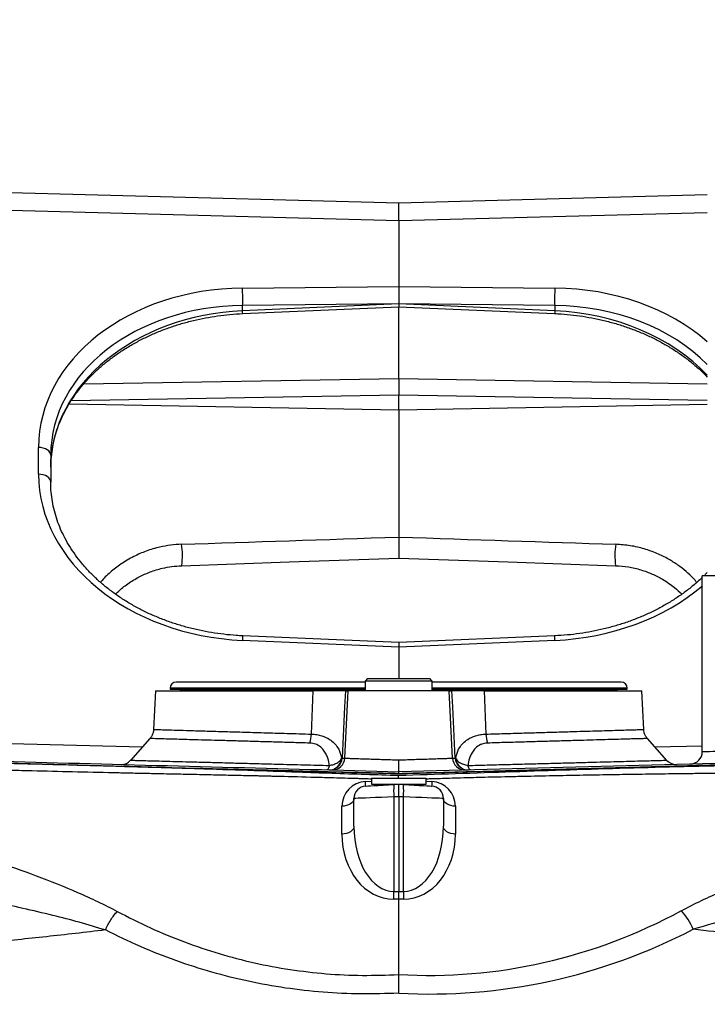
# Model space of a CAD drawing. Extents: x 0 to 8410, y 0 to 5940.
# Tile 114 of 210: x 6880 to 7157, y 2199 to 2595. Entities that reach past the tile are written whole.
import ezdxf

# ---------------------------------------------------------------- set-up
doc = ezdxf.new("R2010")
doc.units = 0
doc.header["$LTSCALE"] = 10
doc.layers.get('0').update_dxf_attribs({"linetype": 'CONTINUOUS'})
doc.styles.add('SLDTEXTSTYLE0', font='TXT', dxfattribs={"width": 0.605})
doc.dimstyles.new('SLDDIMSTYLE1', dxfattribs={"dimtxt": 50, "dimasz": 50, "dimexe": 0, "dimexo": 0.0625, "dimgap": 12.5, "dimtad": 1, "dimdec": 1, "dimrnd": 1e-09, "dimzin": 12, "dimtxsty": 'SLDTEXTSTYLE0', "dimsah": 1, "dimcen": 0.09, "dimazin": 3, "dimtfac": 1, "dimtofl": 0, "dimtmove": 0, "dimatfit": 3, "dimtolj": 1, "dimtzin": 12})

# ---------------------------------------------------------------- blocks, each defined once
blk = doc.blocks.new('_D_6')
at = {"color": 7, "linetype": 'CONTINUOUS'}
for p, q in [((6267.77, 2658.22), (6267.77, 1577.39)), ((7797.78, 2658.22), (7797.78, 1577.39)), ((6267.77, 1592.39), (7797.78, 1592.39))]:
    blk.add_line(p, q, dxfattribs=at)
for points in [[(6267.77, 1592.39), (6317.77, 1584.89), (6317.77, 1599.89)], [(7797.78, 1592.39), (7747.78, 1599.89), (7747.78, 1584.89)]]:
    blk.add_solid(points, dxfattribs=at)
at = {"color": 7, "linetype": 'CONTINUOUS', "insert": (6956.39, 1656.84), "char_height": 50, "attachment_point": 1, "rotation": 360, "style": 'SLDTEXTSTYLE0'}
blk.add_mtext('1530', dxfattribs=at)
blk = doc.blocks.new('_D_8')
at = {"color": 7, "linetype": 'CONTINUOUS'}
for p, q in [((7420.78, 2211.09), (7420.78, 2163.24)), ((7032.78, 2190.57), (7032.78, 2163.24)), ((7032.78, 2178.24), (7420.78, 2178.24)), ((7420.78, 2178.24), (7767.58, 2178.24))]:
    blk.add_line(p, q, dxfattribs=at)
for points in [[(7032.78, 2178.24), (7082.78, 2170.74), (7082.78, 2185.74)], [(7420.78, 2178.24), (7370.78, 2185.74), (7370.78, 2170.74)]]:
    blk.add_solid(points, dxfattribs=at)
at = {"color": 7, "linetype": 'CONTINUOUS', "char_height": 50, "attachment_point": 1, "style": 'SLDTEXTSTYLE0'}
for s, insert in [('388', (7481.47, 2396.17)), ('(4x M10', (7481.47, 2319.43)), ('view F-F)', (7481.47, 2242.7))]:
    blk.add_mtext(s, dxfattribs=dict(at, insert=insert))
blk = doc.blocks.new('_D_9')
at = {"color": 7, "linetype": 'CONTINUOUS'}
for p, q in [((6664.78, 2211.09), (6664.78, 2163.24)), ((7032.78, 2190.57), (7032.78, 2163.24)), ((6664.78, 2178.24), (6305.34, 2178.24)), ((7032.78, 2178.24), (6664.78, 2178.24))]:
    blk.add_line(p, q, dxfattribs=at)
for points in [[(6664.78, 2178.24), (6714.78, 2170.74), (6714.78, 2185.74)], [(7032.78, 2178.24), (6982.78, 2185.74), (6982.78, 2170.74)]]:
    blk.add_solid(points, dxfattribs=at)
at = {"color": 7, "linetype": 'CONTINUOUS', "char_height": 50, "attachment_point": 1, "style": 'SLDTEXTSTYLE0'}
for s, insert in [('368', (6305.34, 2396.17)), ('(4x M10', (6305.34, 2319.43)), ('view E-E)', (6305.34, 2242.7))]:
    blk.add_mtext(s, dxfattribs=dict(at, insert=insert))

msp = doc.modelspace()

# ---------------------------------------------------------------- linework, layer by layer
at = {"color": 7, "linetype": 'CONTINUOUS'}
for p, q in [((6861.44, 2525.84), (7032.78, 2521.35)), ((7032.78, 2521.35), (7156.95, 2524.6)), ((7032.78, 2514.08), (7032.78, 2521.35)), ((7032.78, 2514.08), (7032.78, 2487.63)), ((7032.78, 2487.63), (7032.78, 2480.6)), ((6970.03, 2476.71), (7032.78, 2479.45)), ((7032.78, 2480.59), (7032.78, 2480.6)), ((7032.78, 2480.59), (7032.78, 2479.45)), ((7032.78, 2479.45), (7095.52, 2476.71)), ((7032.78, 2450.61), (7032.78, 2479.45)), ((7032.78, 2450.61), (7032.78, 2443.91)), ((7032.78, 2437.82), (7032.78, 2443.91)), ((7032.78, 2437.82), (7032.78, 2386.72)), ((6892.78, 2419.64), (6892.78, 2408.85)), ((7154.95, 2300.32), (7154.95, 2371.05)), ((7188.63, 2371.05), (7154.95, 2371.05)), ((7032.78, 2344.21), (6970.03, 2346.95)), ((7095.52, 2346.95), (7032.78, 2344.21)), ((7032.78, 2344.21), (7032.78, 2342.39)), ((7032.78, 2342.39), (7032.78, 2329.75)), ((7019.28, 2328.33), (6943.28, 2328.33)), ((7020.28, 2329.75), (7019.28, 2328.75)), ((7019.28, 2328.75), (7019.28, 2324.75)), ((7046.28, 2328.75), (7019.28, 2328.75)), ((7020.28, 2329.75), (7045.28, 2329.75)), ((7046.28, 2328.75), (7045.28, 2329.75)), ((7046.28, 2324.75), (7046.28, 2328.75)), ((7122.28, 2328.33), (7046.28, 2328.33)), ((6934.96, 2324.75), (6934.15, 2309.26)), ((6934.96, 2324.75), (6998.44, 2324.75)), ((6940.78, 2325.83), (6940.78, 2325.52)), ((6940.87, 2325.42), (6944.75, 2325.28)), ((7011.36, 2324.75), (7012.51, 2324.75)), ((7053.04, 2324.75), (7012.51, 2324.75)), ((7053.04, 2324.75), (7054.2, 2324.75)), ((7067.11, 2324.75), (7130.59, 2324.75)), ((7120.8, 2325.28), (7124.68, 2325.42)), ((7124.78, 2325.52), (7124.78, 2325.83)), ((7131.4, 2309.26), (7130.59, 2324.75)), ((6934.21, 2309.25), (6934.23, 2309.25)), ((7131.31, 2309.25), (7131.31, 2309.25)), ((6932.74, 2305.59), (6932.74, 2305.59)), ((7132.81, 2305.59), (7132.81, 2305.59)), ((7140.66, 2296.81), (7132.84, 2305.66)), ((7032.78, 2291.46), (7032.78, 2292.25)), ((7021.78, 2289.66), (7021.78, 2287.16)), ((7021.78, 2289.66), (7043.78, 2289.66)), ((7032.78, 2291.46), (7032.78, 2291.46)), ((7043.78, 2287.16), (7043.78, 2289.66)), ((7021.78, 2287.16), (7043.78, 2287.16)), ((7024.41, 2287.16), (7024.34, 2286.72)), ((7030.89, 2287.06), (7032.78, 2287.16)), ((7032.78, 2282.16), (7032.78, 2287.16)), ((7032.78, 2287.16), (7034.67, 2287.06)), ((7041.21, 2286.72), (7041.14, 2287.16)), ((7014.78, 2270.25), (7014.78, 2281.47)), ((7032.78, 2282.16), (7032.78, 2243.98)), ((7050.78, 2281.47), (7050.78, 2270.25)), ((7032.78, 2240.85), (7032.78, 2243.98)), ((7032.78, 2210.57), (7032.78, 2240.85))]:
    msp.add_line(p, q, dxfattribs=at)
at = {"color": 8, "linetype": 'CONTINUOUS'}
for p, q in [((7032.78, 2514.08), (6861.44, 2518.57)), ((7156.95, 2517.33), (7032.78, 2514.08)), ((6969.94, 2486.99), (7032.78, 2487.63)), ((7032.78, 2487.63), (7095.61, 2486.99)), ((7032.78, 2480.6), (6969.98, 2479.95)), ((7032.78, 2480.59), (6969.98, 2477.85)), ((6969.98, 2477.85), (6969.98, 2479.95)), ((7095.57, 2479.95), (7032.78, 2480.6)), ((7095.57, 2477.85), (7032.78, 2480.59)), ((7095.57, 2479.95), (7095.57, 2477.85)), ((6906.06, 2448.38), (7032.78, 2450.61)), ((7032.78, 2450.61), (7156.95, 2448.42)), ((7032.78, 2443.91), (6900.99, 2441.59)), ((7156.95, 2441.72), (7032.78, 2443.91)), ((7032.78, 2437.82), (6900.16, 2440.23)), ((7156.95, 2440.08), (7032.78, 2437.82)), ((6887.91, 2412.03), (6887.91, 2422.82)), ((7032.78, 2342.39), (6969.94, 2345.13)), ((7095.61, 2345.13), (7032.78, 2342.39)), ((7019.28, 2325.83), (6940.78, 2325.83)), ((6940.78, 2325.52), (7019.28, 2325.52)), ((7019.28, 2325.42), (6940.87, 2325.42)), ((6944.75, 2325.28), (7019.28, 2325.28)), ((6997.67, 2307.38), (6998.44, 2324.75)), ((7011.1, 2297.69), (7012.51, 2324.75)), ((7124.72, 2325.83), (7046.28, 2325.83)), ((7046.28, 2325.52), (7124.72, 2325.52)), ((7124.68, 2325.42), (7046.28, 2325.42)), ((7046.28, 2325.28), (7120.75, 2325.28)), ((7054.46, 2297.69), (7053.04, 2324.75)), ((7067.11, 2324.75), (7067.88, 2307.38)), ((7120.75, 2325.28), (7120.8, 2325.28)), ((7124.78, 2325.83), (7124.72, 2325.83)), ((7124.72, 2325.52), (7124.78, 2325.52)), ((6830.11, 2304.83), (6929.67, 2302.22)), ((7135.88, 2302.22), (7154.95, 2302.72)), ((7009.8, 2297.71), (7010.01, 2297.72)), ((7010.01, 2297.72), (7011.1, 2297.69)), ((7054.46, 2297.69), (7055.55, 2297.72)), ((7055.55, 2297.72), (7055.76, 2297.71)), ((7019.43, 2288.33), (7021.78, 2288.45)), ((7043.78, 2288.45), (7046.12, 2288.33)), ((7032.78, 2282.16), (7030.89, 2282.06)), ((7030.89, 2282.06), (7030.89, 2244)), ((7034.67, 2282.06), (7032.78, 2282.16)), ((7034.67, 2244), (7034.67, 2282.06)), ((7009.95, 2267.13), (7009.95, 2278.34)), ((7055.6, 2278.34), (7055.6, 2267.13)), ((7032.78, 2240.85), (7030.8, 2240.87)), ((7030.89, 2244), (7032.78, 2243.98)), ((7032.78, 2243.98), (7034.67, 2244)), ((7034.75, 2240.87), (7032.78, 2240.85))]:
    msp.add_line(p, q, dxfattribs=at)
at = {"color": 8, "linetype": 'CONTINUOUS', "flags": 128}
for points in [[(6892.78, 2419.64), (6892.68, 2420.25), (6892.41, 2420.84), (6891.96, 2421.39), (6891.36, 2421.86), (6890.62, 2422.26), (6889.78, 2422.56), (6888.86, 2422.75), (6887.91, 2422.82)], [(6892.78, 2408.85), (6892.68, 2409.46), (6892.41, 2410.05), (6891.96, 2410.59), (6891.36, 2411.07), (6890.62, 2411.46), (6889.78, 2411.76), (6888.86, 2411.95), (6887.91, 2412.03)], [(7011.36, 2324.75), (7011.04, 2318.39), (7010.01, 2297.72)], [(7055.55, 2297.72), (7054.51, 2318.39), (7054.2, 2324.75)], [(7154.95, 2300.32), (7155.13, 2300.33), (7155.67, 2300.34), (7156.56, 2300.37), (7157.8, 2300.41), (7159.37, 2300.45), (7161.26, 2300.51), (7163.44, 2300.58), (7165.91, 2300.65), (7168.62, 2300.73), (7171.57, 2300.82), (7174.71, 2300.91), (7178.02, 2301.01), (7181.47, 2301.11), (7185.02, 2301.22), (7188.63, 2301.32)], [(7004.89, 2294.74), (7004.78, 2294.35), (7004.67, 2294.01), (7004.54, 2293.71), (7004.41, 2293.46), (7004.28, 2293.26), (7004.14, 2293.12), (7004, 2293.04), (7003.86, 2293.01)], [(7061.69, 2293.01), (7061.55, 2293.04), (7061.41, 2293.12), (7061.27, 2293.26), (7061.14, 2293.46), (7061.01, 2293.71), (7060.89, 2294.01), (7060.77, 2294.35), (7060.67, 2294.74)], [(7014.78, 2281.47), (7014.68, 2280.87), (7014.41, 2280.3), (7013.97, 2279.77), (7013.37, 2279.3), (7012.64, 2278.91), (7011.81, 2278.61), (7010.9, 2278.42), (7009.95, 2278.34)], [(7030.89, 2282.06), (7028.33, 2281.97), (7025.85, 2281.88), (7023.51, 2281.79), (7021.36, 2281.71), (7019.44, 2281.64), (7017.82, 2281.58), (7016.51, 2281.53), (7015.55, 2281.5), (7014.97, 2281.48), (7014.78, 2281.47)], [(7050.78, 2281.47), (7050.58, 2281.48), (7050, 2281.5), (7049.04, 2281.53), (7047.74, 2281.58), (7046.11, 2281.64), (7044.2, 2281.71), (7042.04, 2281.79), (7039.7, 2281.88), (7037.22, 2281.97), (7034.67, 2282.06)], [(7055.6, 2278.34), (7054.65, 2278.42), (7053.74, 2278.61), (7052.91, 2278.91), (7052.18, 2279.3), (7051.58, 2279.77), (7051.14, 2280.3), (7050.87, 2280.87), (7050.78, 2281.47)], [(7014.78, 2270.25), (7014.68, 2269.66), (7014.41, 2269.08), (7013.97, 2268.55), (7013.37, 2268.08), (7012.64, 2267.69), (7011.81, 2267.4), (7010.9, 2267.21), (7009.95, 2267.13)], [(7055.6, 2267.13), (7054.65, 2267.21), (7053.74, 2267.4), (7052.91, 2267.69), (7052.18, 2268.08), (7051.58, 2268.55), (7051.14, 2269.08), (7050.87, 2269.66), (7050.78, 2270.25)]]:
    msp.add_lwpolyline(points, dxfattribs=at)
at = {"color": 7, "linetype": 'CONTINUOUS', "flags": 128}
for points in [[(6945.49, 2375.2), (6988.7, 2376.71), (7032.78, 2378.25)], [(7032.78, 2378.25), (7076.85, 2376.71), (7120.06, 2375.2)], [(6932.71, 2305.66), (6928.8, 2301.23), (6924.89, 2296.81)], [(7019.51, 2286.46), (7019.73, 2286.47), (7020.37, 2286.51), (7021.41, 2286.56), (7022.81, 2286.63), (7024.52, 2286.72), (7026.49, 2286.83), (7028.64, 2286.94), (7030.89, 2287.06)], [(7034.67, 2287.06), (7036.92, 2286.94), (7039.06, 2286.83), (7041.03, 2286.72), (7042.74, 2286.63), (7044.14, 2286.56), (7045.18, 2286.51), (7045.82, 2286.47), (7046.04, 2286.46)]]:
    msp.add_lwpolyline(points, dxfattribs=at)
at = {"color": 8, "linetype": 'CONTINUOUS'}
for centre, radius, start, end in [((6873.73, 2482.87), 96.3, 358.2617, 2.4487), ((7191.82, 2482.87), 96.3, 177.5513, 181.7383), ((6907.12, 2474.9), 62.93, 1.6545, 2.6937), ((7158.22, 2474.9), 62.72, 177.3049, 178.3476), ((6914.65, 2379.38), 31.12, 352.2949, 8.193), ((7150.9, 2379.38), 31.12, 171.807, 187.7051), ((7114.34, 2339.13), 144.53, 176.8975, 177.6177), ((6976.63, 2340.34), 119.08, 2.3054, 3.1795), ((6984.1, 2307.8), 13.57, 342.6954, 358.2112), ((7081.45, 2307.8), 13.57, 181.7888, 197.3046), ((7004.84, 2297.95), 4.97, 268.8595, 357.2032), ((7005.02, 2297.97), 4.99, 268.567, 357.0687), ((7006.11, 2297.95), 4.99, 268.5669, 357.0688), ((7059.44, 2297.95), 4.99, 182.9312, 271.4331), ((7060.53, 2297.97), 4.99, 182.9313, 271.433), ((7060.72, 2297.95), 4.97, 182.7968, 271.1405), ((7019.95, 2278.34), 10, 93, 180), ((6907.25, 2282.16), 112.34, 2.1941, 3.1482), ((7158.3, 2282.16), 112.34, 176.8518, 177.8059), ((7045.6, 2278.34), 10, 0, 87), ((7054.81, 2284.56), 24.06, 174.0433, 185.9567), ((7010.74, 2284.56), 24.06, 354.0433, 5.9567), ((6953.41, 2244.6), 77.48, 357.2459, 359.5574), ((7112.15, 2244.6), 77.48, 180.4426, 182.7541), ((7125.04, 2217.37), 28.66, 23.463, 41.2872)]:
    msp.add_arc(centre, radius, start, end, dxfattribs=at)
at = {"color": 7, "linetype": 'CONTINUOUS'}
for centre, radius, start, end in [((6943.28, 2325.83), 2.5, 90, 180), ((7122.28, 2325.83), 2.5, 0, 90), ((6940.88, 2325.52), 0.1, 180, 268), ((6944.73, 2324.48), 0.8, 19.9188, 88), ((7120.83, 2324.48), 0.8, 92, 160.0812), ((7124.68, 2325.52), 0.1, 272, 0), ((7149.95, 2300.32), 5, 271.5, 360), ((6921.19, 2300.18), 5, 269.241, 318.5218), ((7144.36, 2300.18), 5, 220.9729, 270.672), ((7019.78, 2281.47), 5, 93, 180), ((7045.78, 2281.47), 5, 0, 87)]:
    msp.add_arc(centre, radius, start, end, dxfattribs=at)
at = {"color": 8, "linetype": 'CONTINUOUS'}
for centre, major_axis, ratio, start_param, end_param in [((6972.91, 2421.41), (84.96, -3.49), 0.770858, 1.63738, 3.17327), ((7092.65, 2421.41), (84.96, 3.49), 0.770858, 0.681095, 1.504212), ((6972.78, 2418.23), (79.95, -3.49), 0.77079, 1.639352, 3.175241), ((7092.78, 2418.23), (79.95, 3.49), 0.77079, 0.606177, 1.502241), ((6972.78, 2416.23), (79.95, 3.49), 0.77079, 1.572054, 3.107944), ((7092.78, 2416.23), (79.95, -3.49), 0.77079, 0.673474, 1.569538), ((6972.91, 2410.61), (84.96, -3.49), 0.770858, 3.17327, 4.70916), ((9190.63, 2458.61), (3108.34, 103.55), 0.000002, 3.905257, 3.945062), ((4874.92, 2458.61), (3108.34, -103.55), 0.000002, 5.479716, 5.519521), ((7092.65, 2410.61), (84.96, 3.49), 0.770858, 4.715618, 5.503466), ((7031.78, 2271.48), (1.23, 27.48), 0.617103, 1.643081, 3.161518), ((7033.78, 2271.48), (-1.23, 27.48), 0.617103, 3.121668, 4.640104), ((7031.95, 2268.36), (2.7, 27.4), 0.796779, 1.693907, 3.212343), ((7033.6, 2268.36), (-2.7, 27.4), 0.796779, 3.070842, 4.589279), ((7033.19, 2538.81), (-32.3, 327.58), 0.796779, 3.01689, 3.464171), ((7032.78, 2531.31), (-40.2, 326.88), 0.832244, 2.994875, 3.440563)]:
    msp.add_ellipse(centre, major_axis=major_axis, ratio=ratio, start_param=start_param, end_param=end_param, dxfattribs=at)
at = {"color": 7, "linetype": 'CONTINUOUS'}
for points, knots in [([(6892.78, 2414.81), (6892.78, 2415.45), (6892.81, 2417.34), (6893.08, 2420.5), (6893.71, 2424.28), (6894.65, 2428.03), (6895.9, 2431.73), (6897.45, 2435.37), (6899.3, 2438.93), (6901.43, 2442.4), (6903.84, 2445.76), (6906.52, 2449.02), (6909.46, 2452.14), (6912.64, 2455.12), (6916.06, 2457.95), (6919.7, 2460.62), (6923.55, 2463.12), (6927.6, 2465.43), (6931.82, 2467.55), (6936.2, 2469.48), (6940.73, 2471.19), (6945.39, 2472.69), (6950.15, 2473.96), (6955.01, 2475.01), (6959.93, 2475.82), (6964.94, 2476.42), (6968.32, 2476.61), (6970.03, 2476.71)], [0, 0, 0, 0, 0.020727, 0.062221, 0.103689, 0.145085, 0.186387, 0.22758, 0.268658, 0.309624, 0.350488, 0.391261, 0.431958, 0.472592, 0.513178, 0.553726, 0.594247, 0.634749, 0.675239, 0.715723, 0.756202, 0.79668, 0.837157, 0.877635, 0.918114, 0.958593, 1, 1, 1, 1]), ([(7095.52, 2476.71), (7096.39, 2476.67), (7098.93, 2476.54), (7103.12, 2476.14), (7108.07, 2475.45), (7112.96, 2474.52), (7117.77, 2473.36), (7122.48, 2471.97), (7127.07, 2470.37), (7131.53, 2468.56), (7135.83, 2466.54), (7139.96, 2464.32), (7143.9, 2461.92), (7147.64, 2459.35), (7151.16, 2456.6), (7154.29, 2453.88), (7156.12, 2452.02), (7156.95, 2451.17)], [0, 0, 0, 0, 0.036191, 0.105919, 0.175649, 0.24537, 0.31508, 0.38478, 0.454468, 0.524146, 0.593816, 0.663482, 0.733148, 0.802823, 0.872516, 0.942243, 1, 1, 1, 1]), ([(6970.03, 2346.95), (6969.16, 2346.99), (6966.62, 2347.12), (6962.43, 2347.52), (6957.48, 2348.21), (6952.59, 2349.14), (6947.78, 2350.3), (6943.07, 2351.69), (6938.48, 2353.29), (6934.03, 2355.11), (6929.73, 2357.12), (6925.59, 2359.34), (6921.65, 2361.74), (6917.91, 2364.31), (6914.38, 2367.06), (6911.09, 2369.95), (6908.03, 2372.99), (6905.23, 2376.16), (6902.69, 2379.45), (6900.42, 2382.85), (6898.43, 2386.34), (6896.72, 2389.91), (6895.31, 2393.55), (6894.21, 2397.25), (6893.4, 2400.99), (6892.92, 2404.7), (6892.78, 2407.32), (6892.78, 2408.68), (6892.78, 2408.85)], [0, 0, 0, 0, 0.021006, 0.061477, 0.101949, 0.142416, 0.182877, 0.223331, 0.263779, 0.304221, 0.344659, 0.385094, 0.425529, 0.465969, 0.50642, 0.54689, 0.587389, 0.627928, 0.668521, 0.709184, 0.74993, 0.790775, 0.831731, 0.872807, 0.914002, 0.955312, 0.994609, 1, 1, 1, 1]), ([(7032.78, 2386.72), (7032.78, 2386.31), (7032.78, 2385.46), (7032.78, 2383.83), (7032.78, 2382.14), (7032.78, 2380.55), (7032.78, 2379.28), (7032.78, 2378.42), (7032.78, 2378.31), (7032.78, 2378.25)], [0, 0, 0, 0, 0.134752, 0.278766, 0.422591, 0.566513, 0.710795, 0.855404, 1, 1, 1, 1]), ([(6918.88, 2363.7), (6919.24, 2364.08), (6920.59, 2365.51), (6923.7, 2367.94), (6927.99, 2370.62), (6932.72, 2372.74), (6937.19, 2374.12), (6941.5, 2374.95), (6944.16, 2375.12), (6945.49, 2375.2)], [0, 0, 0, 0, 0.068799, 0.260877, 0.452686, 0.611187, 0.769496, 0.884768, 1, 1, 1, 1]), ([(7120.06, 2375.2), (7121.8, 2375.08), (7125.33, 2374.82), (7130.31, 2373.6), (7134.93, 2371.88), (7138.6, 2369.98), (7141.52, 2368.1), (7144.23, 2366.09), (7145.75, 2364.59), (7146.67, 2363.69)], [0, 0, 0, 0, 0.15041, 0.306728, 0.460087, 0.617549, 0.726651, 0.836624, 1, 1, 1, 1]), ([(7156.95, 2372.5), (7156.66, 2372.18), (7156.21, 2371.68), (7155.7, 2371.22), (7155.53, 2371.05)], [0, 0, 0, 0, 0.65091, 1, 1, 1, 1]), ([(7154.95, 2370.52), (7154.27, 2369.86), (7152.53, 2368.2), (7149.48, 2365.71), (7145.85, 2363.04), (7142, 2360.54), (7137.95, 2358.23), (7133.73, 2356.11), (7129.35, 2354.19), (7124.82, 2352.47), (7120.16, 2350.98), (7115.4, 2349.7), (7110.55, 2348.65), (7105.62, 2347.84), (7100.61, 2347.24), (7097.23, 2347.05), (7095.52, 2346.95)], [0, 0, 0, 0, 0.04803, 0.121286, 0.194476, 0.267616, 0.340723, 0.413808, 0.486879, 0.559945, 0.633007, 0.706068, 0.779131, 0.852196, 0.925261, 1, 1, 1, 1]), ([(7011.36, 2324.75), (7011.22, 2324.75), (7010.95, 2324.75), (7009.85, 2324.75), (7008.26, 2324.75), (7006.19, 2324.75), (7003.69, 2324.75), (7001.08, 2324.75), (6999.24, 2324.75), (6998.44, 2324.75)], [0, 0, 0, 0, 0.147666, 0.29533, 0.443001, 0.590672, 0.738252, 0.885832, 1, 1, 1, 1]), ([(7067.11, 2324.75), (7066.08, 2324.75), (7064.01, 2324.75), (7061.25, 2324.75), (7058.85, 2324.75), (7056.88, 2324.75), (7055.41, 2324.75), (7054.5, 2324.75), (7054.29, 2324.75), (7054.2, 2324.75)], [0, 0, 0, 0, 0.1476658, 0.2953305, 0.4430012, 0.5906718, 0.7382518, 0.8858322, 1, 1, 1, 1]), ([(6934.17, 2309.25), (6934.17, 2309.23), (6934.2, 2308.77), (6933.98, 2307.89), (6933.52, 2306.75), (6933.06, 2306), (6932.75, 2305.69), (6932.7, 2305.64)], [0, 0, 0, 0, 0.011957, 0.35262, 0.662021, 0.946291, 1, 1, 1, 1]), ([(7132.86, 2305.64), (7132.78, 2305.72), (7132.41, 2306.1), (7131.94, 2306.95), (7131.49, 2308.09), (7131.42, 2308.89), (7131.39, 2309.26)], [0, 0, 0, 0, 0.087638, 0.397691, 0.719228, 1, 1, 1, 1]), ([(6820.36, 2297.82), (6843.95, 2297.2), (6891.14, 2295.96), (6961.95, 2294.11), (7009.17, 2292.87), (7032.78, 2292.25)], [0, 0, 0, 0, 0.333345, 0.666656, 1, 1, 1, 1]), ([(6840.97, 2296.03), (6844.65, 2296.09), (6852.08, 2296.2), (6863.09, 2295.95), (6874.07, 2295.71), (6885.16, 2295.43), (6901.89, 2294.98), (6917.28, 2294.55), (6931.11, 2294.15), (6936.04, 2294.01), (6939.01, 2293.92), (6939.99, 2293.89), (6940.97, 2293.87), (6941.96, 2293.84), (6942.96, 2293.81), (6943.95, 2293.78), (6945.57, 2293.73), (6947.54, 2293.67), (6949.64, 2293.61), (6950.93, 2293.57), (6951.6, 2293.55), (6951.81, 2293.54), (6951.88, 2293.54)], [0, 0, 0, 0, 0.099462, 0.200741, 0.297725, 0.396334, 0.500891, 0.75037, 0.812503, 0.875109, 0.883909, 0.892748, 0.901626, 0.910543, 0.919499, 0.928495, 0.937529, 0.963104, 0.982041, 0.99434, 0.998, 1, 1, 1, 1]), ([(7032.78, 2292.25), (7032.78, 2292.31), (7032.78, 2292.42), (7032.78, 2293.28), (7032.78, 2294.55), (7032.78, 2295.86), (7032.78, 2296.69), (7032.78, 2296.97), (7032.78, 2296.99)], [0, 0, 0, 0, 0.221984, 0.443969, 0.665977, 0.888073, 0.992632, 1, 1, 1, 1]), ([(7195.73, 2296.52), (7168.58, 2295.81), (7114.27, 2294.39), (7059.94, 2292.96), (7032.78, 2292.25)], [0, 0, 0, 0, 0.500001, 1, 1, 1, 1]), ([(7032.77, 2289.66), (7032.77, 2289.84), (7032.77, 2290.22), (7032.77, 2290.6), (7032.78, 2290.72), (7032.78, 2290.78)], [0, 0, 0, 0, 0.323715, 0.664884, 1, 1, 1, 1]), ([(7032.78, 2291.4), (7032.78, 2291.4), (7032.78, 2291.43), (7032.78, 2291.44), (7032.78, 2291.46)], [0, 0, 0, 0, 0.034836, 1, 1, 1, 1]), ([(7032.78, 2203.05), (7032.78, 2204.42), (7032.79, 2207.15), (7032.78, 2209.43), (7032.78, 2210.57)], [0, 0, 0, 0, 0.499983, 1, 1, 1, 1])]:
    msp.add_open_spline(points, degree=3, knots=knots, dxfattribs=at)
at = {"color": 8, "linetype": 'CONTINUOUS'}
for points, knots in [([(6945.45, 2383.81), (6943.96, 2383.72), (6940.99, 2383.53), (6936.16, 2382.65), (6931.14, 2381.15), (6925.85, 2378.85), (6920.95, 2375.93), (6916.61, 2372.48), (6913.93, 2369.95), (6912.87, 2368.62), (6912.79, 2368.52)], [0, 0, 0, 0, 0.1039, 0.20782, 0.347492, 0.487266, 0.65083, 0.814569, 0.985827, 1, 1, 1, 1]), ([(7152.73, 2368.45), (7152.26, 2369.02), (7151.05, 2370.5), (7148.45, 2372.87), (7145.18, 2375.47), (7141.29, 2377.95), (7136.79, 2380.2), (7131.63, 2382.07), (7126.02, 2383.39), (7122.07, 2383.67), (7120.1, 2383.81)], [0, 0, 0, 0, 0.0794178, 0.2041297, 0.3291254, 0.4536494, 0.5893813, 0.725018, 0.8625429, 1, 1, 1, 1]), ([(6934.23, 2309.25), (6934.3, 2309.25), (6934.47, 2309.24), (6936.22, 2309.19), (6939.18, 2309.11), (6943.34, 2308.98), (6948.56, 2308.83), (6954.78, 2308.65), (6961.86, 2308.44), (6969.76, 2308.2), (6978.44, 2307.95), (6987.73, 2307.67), (6994.36, 2307.48), (6997.67, 2307.38)], [0, 0, 0, 0, 0.081858, 0.17525, 0.268674, 0.362397, 0.455822, 0.546427, 0.637303, 0.727908, 0.818515, 0.909393, 1, 1, 1, 1]), ([(7067.88, 2307.38), (7070.35, 2307.45), (7075.29, 2307.6), (7082.38, 2307.81), (7089.22, 2308.01), (7095.67, 2308.2), (7101.68, 2308.38), (7107.2, 2308.54), (7112.28, 2308.69), (7116.84, 2308.82), (7120.86, 2308.94), (7124.29, 2309.04), (7127.11, 2309.13), (7129.24, 2309.19), (7130.64, 2309.23), (7131.35, 2309.25), (7131.32, 2309.25), (7131.31, 2309.25)], [0, 0, 0, 0, 0.0671738, 0.1348189, 0.202916, 0.27209, 0.3392616, 0.4069047, 0.4750002, 0.5441735, 0.6130732, 0.6824513, 0.7533392, 0.8247489, 0.8936245, 0.9629784, 1, 1, 1, 1]), ([(6997.06, 2303.77), (6994.56, 2303.84), (6989.55, 2303.98), (6982.36, 2304.18), (6975.42, 2304.38), (6968.88, 2304.57), (6962.79, 2304.74), (6957.19, 2304.9), (6952.04, 2305.04), (6947.41, 2305.17), (6943.34, 2305.29), (6939.86, 2305.39), (6937.01, 2305.47), (6934.84, 2305.53), (6933.42, 2305.57), (6932.7, 2305.59), (6932.73, 2305.59), (6932.74, 2305.59)], [0, 0, 0, 0, 0.067196, 0.134837, 0.20293, 0.272108, 0.339296, 0.406929, 0.475013, 0.544184, 0.613079, 0.682452, 0.753333, 0.824735, 0.893604, 0.96295, 1, 1, 1, 1]), ([(7004.89, 2294.74), (7004.86, 2294.95), (7004.7, 2296.22), (7004.22, 2298.08), (7003.18, 2300.19), (7001.88, 2301.86), (7000.06, 2303.19), (6998.24, 2303.71), (6997.25, 2303.76), (6997.06, 2303.77)], [0, 0, 0, 0, 0.051745, 0.307553, 0.463654, 0.619416, 0.809765, 0.96413, 1, 1, 1, 1]), ([(6997.67, 2307.38), (6998.39, 2307.33), (6999.85, 2307.23), (7002.42, 2306.62), (7004.85, 2305.47), (7006.89, 2303.78), (7008.53, 2301.69), (7009.44, 2299.61), (7009.72, 2298.13), (7009.8, 2297.71)], [0, 0, 0, 0, 0.101061, 0.202162, 0.39365, 0.539265, 0.685069, 0.911627, 1, 1, 1, 1]), ([(7055.76, 2297.71), (7055.83, 2298.13), (7056.11, 2299.61), (7057.02, 2301.69), (7058.66, 2303.78), (7060.7, 2305.47), (7063.13, 2306.62), (7065.7, 2307.23), (7067.16, 2307.33), (7067.88, 2307.38)], [0, 0, 0, 0, 0.088373, 0.314931, 0.460735, 0.60635, 0.797838, 0.898939, 1, 1, 1, 1]), ([(7068.49, 2303.77), (7067.7, 2303.68), (7066.73, 2303.56), (7065.07, 2302.88), (7063.67, 2301.86), (7062.38, 2300.19), (7061.34, 2298.08), (7060.85, 2296.22), (7060.69, 2294.95), (7060.67, 2294.74)], [0, 0, 0, 0, 0.153665, 0.1902, 0.380558, 0.536326, 0.692434, 0.948253, 1, 1, 1, 1]), ([(7132.81, 2305.59), (7132.83, 2305.59), (7132.87, 2305.59), (7132.17, 2305.57), (7130.75, 2305.53), (7128.62, 2305.47), (7125.83, 2305.39), (7122.33, 2305.29), (7118.23, 2305.18), (7113.61, 2305.05), (7108.53, 2304.9), (7102.89, 2304.74), (7096.79, 2304.57), (7090.28, 2304.39), (7083.41, 2304.19), (7076.16, 2303.99), (7071.06, 2303.84), (7068.49, 2303.77)], [0, 0, 0, 0, 0.033035, 0.103889, 0.175263, 0.244158, 0.313531, 0.384412, 0.455815, 0.523003, 0.590636, 0.658721, 0.727892, 0.795088, 0.862729, 0.930822, 1, 1, 1, 1]), ([(6799.77, 2298.35), (6802.16, 2298.28), (6806.93, 2298.12), (6814.33, 2297.85), (6821.88, 2297.54), (6831.01, 2297.17), (6841.81, 2296.78), (6854.33, 2296.38), (6866.99, 2296.02), (6883.96, 2295.53), (6905.23, 2294.94), (6936.53, 2294.06), (6966.48, 2293.24), (6991.48, 2292.57), (7005.78, 2292.2), (7015.64, 2291.93), (7022.85, 2291.74), (7027.38, 2291.63), (7030.12, 2291.58), (7031.9, 2291.46), (7032.78, 2291.46), (7032.78, 2291.46)], [0, 0, 0, 0, 0.03371, 0.067505, 0.101552, 0.135683, 0.188816, 0.242308, 0.296309, 0.350322, 0.458804, 0.567306, 0.748998, 0.839878, 0.885328, 0.930778, 0.965299, 0.97691, 0.988516, 1, 1, 1, 1, 1]), ([(6924.95, 2296.86), (6924.94, 2296.86), (6924.81, 2296.87), (6925.26, 2296.86), (6926.36, 2296.83), (6928.27, 2296.78), (6930.94, 2296.71), (6934.33, 2296.61), (6938.4, 2296.51), (6943.11, 2296.38), (6948.52, 2296.24), (6954.53, 2296.08), (6961.04, 2295.91), (6968.04, 2295.72), (6975.58, 2295.52), (6984.49, 2295.28), (6994.25, 2295.02), (7001.52, 2294.83), (7004.89, 2294.74)], [0, 0, 0, 0, 0.002505, 0.067911, 0.131018, 0.194562, 0.259488, 0.324891, 0.388004, 0.451554, 0.516486, 0.581895, 0.645016, 0.708575, 0.773514, 0.83893, 0.925553, 1, 1, 1, 1]), ([(7004.89, 2294.74), (7005.49, 2294.87), (7006.77, 2295.14), (7008.37, 2295.92), (7009.2, 2296.66), (7009.62, 2297.27), (7009.72, 2297.53), (7009.8, 2297.71)], [0, 0, 0, 0, 0.251413, 0.529482, 0.804889, 0.862029, 1, 1, 1, 1]), ([(7011.1, 2297.69), (7011.24, 2297.69), (7011.53, 2297.68), (7012.72, 2297.64), (7014.45, 2297.58), (7016.7, 2297.51), (7019.42, 2297.42), (7022.5, 2297.32), (7025.9, 2297.21), (7029.35, 2297.1), (7031.68, 2297.03), (7032.78, 2296.99)], [0, 0, 0, 0, 0.110809, 0.22483, 0.335643, 0.449667, 0.56052, 0.674585, 0.785494, 0.899617, 1, 1, 1, 1]), ([(7032.78, 2296.99), (7033.98, 2297.03), (7036.43, 2297.11), (7039.98, 2297.22), (7043.36, 2297.33), (7046.41, 2297.43), (7049.1, 2297.52), (7051.3, 2297.59), (7052.97, 2297.64), (7054.07, 2297.68), (7054.33, 2297.69), (7054.46, 2297.69)], [0, 0, 0, 0, 0.110972, 0.225161, 0.33613, 0.450318, 0.561251, 0.675405, 0.786284, 0.900381, 1, 1, 1, 1]), ([(7032.78, 2291.46), (7033.66, 2291.49), (7035.48, 2291.56), (7038.31, 2291.64), (7041.15, 2291.7), (7047.89, 2291.87), (7058.5, 2292.16), (7077.82, 2292.68), (7101.96, 2293.36), (7130.92, 2294.18), (7157.92, 2294.97), (7182.96, 2295.71), (7202.2, 2296.34), (7217.62, 2296.62), (7229.19, 2296.76), (7240.62, 2296.84), (7252.88, 2296.88), (7265.91, 2296.87), (7274.81, 2296.82), (7279.28, 2296.79)], [0, 0, 0, 0, 0.010926, 0.022281, 0.03367, 0.045102, 0.102914, 0.160728, 0.276387, 0.392156, 0.507972, 0.60067, 0.693398, 0.740006, 0.786596, 0.833497, 0.880405, 0.939986, 1, 1, 1, 1]), ([(7295.15, 2294.61), (7291.86, 2294.72), (7285.27, 2294.93), (7274.88, 2295.24), (7264.12, 2295.53), (7253.05, 2295.77), (7241.8, 2295.95), (7230.38, 2296.06), (7218.75, 2296.09), (7203.12, 2295.95), (7183.53, 2295.44), (7154.57, 2294.69), (7120.15, 2293.75), (7087.52, 2292.87), (7062.15, 2292.19), (7049.13, 2291.84), (7041.22, 2291.65), (7038.42, 2291.59), (7035.55, 2291.52), (7033.71, 2291.44), (7032.78, 2291.4)], [0, 0, 0, 0, 0.04292, 0.086022, 0.129691, 0.173562, 0.216771, 0.260162, 0.303999, 0.347888, 0.43615, 0.524432, 0.673398, 0.822448, 0.890076, 0.95772, 0.968196, 0.978682, 0.989211, 1, 1, 1, 1]), ([(7055.76, 2297.71), (7055.96, 2297.3), (7056.38, 2296.5), (7057.86, 2295.55), (7059.37, 2294.98), (7060.32, 2294.81), (7060.67, 2294.74)], [0, 0, 0, 0, 0.307372, 0.608961, 0.856512, 1, 1, 1, 1]), ([(7060.67, 2294.74), (7063.25, 2294.81), (7068.44, 2294.95), (7076.03, 2295.15), (7083.45, 2295.35), (7090.56, 2295.54), (7097.3, 2295.71), (7103.65, 2295.88), (7109.66, 2296.04), (7115.4, 2296.19), (7120.76, 2296.34), (7125.69, 2296.47), (7130.02, 2296.58), (7133.63, 2296.68), (7136.5, 2296.76), (7138.66, 2296.81), (7140.03, 2296.85), (7140.65, 2296.87), (7140.56, 2296.86), (7140.54, 2296.86)], [0, 0, 0, 0, 0.057367, 0.115058, 0.173767, 0.232824, 0.290186, 0.347873, 0.406576, 0.465629, 0.528998, 0.592808, 0.658004, 0.723681, 0.787034, 0.850827, 0.916007, 0.981666, 1, 1, 1, 1]), ([(7021.78, 2289.27), (7020.94, 2289.3), (7019.48, 2289.35), (7017.39, 2289.41), (7015.06, 2289.48), (7011.9, 2289.57), (7007.69, 2289.69), (7003.33, 2289.81), (6995.66, 2290.02), (6989.17, 2290.19), (6983.39, 2290.34), (6981.86, 2290.37), (6980.34, 2290.41), (6978.83, 2290.45), (6977.33, 2290.48), (6975.85, 2290.52), (6974.06, 2290.56), (6971.65, 2290.61), (6968.27, 2290.69), (6964.43, 2290.77), (6960.3, 2290.86), (6956.03, 2290.95), (6951.24, 2291.05), (6946.34, 2291.16), (6941.63, 2291.26), (6937.37, 2291.35), (6933.51, 2291.44), (6929.99, 2291.51), (6926.79, 2291.58), (6923.8, 2291.65), (6921.01, 2291.71), (6918.44, 2291.77), (6911.29, 2291.93), (6899.61, 2292.19), (6887.3, 2292.49), (6879.07, 2292.69), (6874.8, 2292.79), (6870.53, 2292.9), (6866.26, 2293), (6861.99, 2293.11), (6857.43, 2293.22), (6852.78, 2293.32), (6848.01, 2293.33), (6843.27, 2293.18), (6838.51, 2292.82), (6833.88, 2292.2), (6829.42, 2291.29), (6825.12, 2290.03), (6820.94, 2288.37), (6816.44, 2286.05), (6811.65, 2282.83), (6808.6, 2280.01), (6807.02, 2278.54)], [0, 0, 0, 0, 0.011416, 0.019898, 0.028489, 0.043211, 0.062909, 0.085854, 0.102668, 0.167372, 0.17438, 0.181336, 0.188241, 0.195095, 0.201897, 0.208648, 0.215347, 0.226202, 0.241549, 0.261389, 0.278455, 0.297851, 0.319575, 0.343628, 0.36464, 0.383738, 0.401706, 0.417186, 0.431717, 0.4453, 0.457935, 0.469621, 0.480359, 0.555387, 0.628673, 0.648074, 0.667474, 0.686874, 0.706275, 0.725675, 0.745076, 0.768367, 0.789038, 0.809992, 0.832741, 0.853903, 0.873613, 0.894812, 0.915718, 0.936603, 0.967063, 1, 1, 1, 1]), ([(6951.88, 2293.54), (6965.37, 2293.08), (6983.36, 2292.46), (7005.84, 2291.66), (7019.32, 2291.21), (7028.3, 2290.93), (7032.78, 2290.78)], [0, 0, 0, 0, 0.500324, 0.667107, 0.83387, 1, 1, 1, 1]), ([(7032.78, 2291.4), (7032.63, 2291.41), (7031.26, 2291.47), (7028.45, 2291.57), (7023.17, 2291.67), (7013.76, 2291.93), (7000.33, 2292.27), (6978.79, 2292.83), (6962.64, 2293.25), (6951.88, 2293.54)], [0, 0, 0, 0, 0.005815, 0.053378, 0.103433, 0.202117, 0.401603, 0.601087, 1, 1, 1, 1]), ([(7032.78, 2290.78), (7040.41, 2291.03), (7055.71, 2291.52), (7078.64, 2292.3), (7101.6, 2293.04), (7124.55, 2293.76), (7147.9, 2294.41), (7171.67, 2294.91), (7190.34, 2295.07), (7203.51, 2294.84), (7211.17, 2294.54), (7218.89, 2294.02), (7226.65, 2293.17), (7234.22, 2291.77), (7241.49, 2289.77), (7248.33, 2287.18), (7254.82, 2284.03), (7258.74, 2281.47), (7260.69, 2280.2)], [0, 0, 0, 0, 0.098878, 0.198056, 0.297187, 0.396322, 0.49547, 0.599593, 0.703798, 0.736675, 0.769663, 0.802832, 0.836523, 0.870613, 0.902796, 0.935182, 0.967728, 1, 1, 1, 1]), ([(7257.48, 2278.05), (7255.68, 2279.26), (7252.1, 2281.64), (7246.8, 2284.24), (7241.96, 2286.14), (7237.64, 2287.52), (7232.56, 2288.8), (7226.73, 2289.84), (7220.27, 2290.55), (7213.67, 2291.02), (7208.39, 2291.26), (7204.58, 2291.39), (7202.41, 2291.45), (7200.4, 2291.49), (7198.26, 2291.53), (7195.98, 2291.56), (7193.56, 2291.59), (7189.75, 2291.62), (7184.34, 2291.64), (7177.13, 2291.64), (7171.13, 2291.61), (7166.57, 2291.58), (7163.64, 2291.56), (7160.64, 2291.54), (7157.55, 2291.51), (7154.38, 2291.48), (7151.12, 2291.44), (7145.44, 2291.38), (7137.35, 2291.27), (7126.84, 2291.12), (7116.26, 2290.95), (7105.6, 2290.76), (7094.5, 2290.55), (7084.9, 2290.35), (7077.02, 2290.17), (7071.44, 2290.04), (7066.42, 2289.92), (7061.44, 2289.79), (7056.76, 2289.66), (7052.34, 2289.52), (7048.72, 2289.41), (7045.91, 2289.34), (7044.33, 2289.29), (7043.78, 2289.27)], [0, 0, 0, 0, 0.032219, 0.063903, 0.084879, 0.106083, 0.127645, 0.157811, 0.18805, 0.217212, 0.248921, 0.261018, 0.269641, 0.278883, 0.288746, 0.299228, 0.310331, 0.322055, 0.351825, 0.384975, 0.421507, 0.43457, 0.448017, 0.461847, 0.476061, 0.490658, 0.505639, 0.521004, 0.569027, 0.617394, 0.666105, 0.715161, 0.76456, 0.819428, 0.847726, 0.873434, 0.896552, 0.91708, 0.942264, 0.961235, 0.978081, 0.992375, 1, 1, 1, 1]), ([(6847.65, 2262.24), (6849.39, 2261.84), (6854.06, 2260.77), (6861.57, 2258.75), (6873.02, 2255.31), (6887.14, 2250.43), (6900.91, 2244.89), (6911.71, 2240.03), (6916.92, 2237.34), (6919.52, 2235.99)], [0, 0, 0, 0, 0.067914, 0.183083, 0.29826, 0.529706, 0.764251, 0.882138, 1, 1, 1, 1]), ([(7146.57, 2236.28), (7149.24, 2237.67), (7154.6, 2240.45), (7165.78, 2245.49), (7177.34, 2250.13), (7189.25, 2254.36), (7198.41, 2257.32), (7207.71, 2260.05), (7214.06, 2261.58), (7217.23, 2262.35)], [0, 0, 0, 0, 0.123178, 0.246383, 0.494373, 0.620437, 0.746497, 0.873257, 1, 1, 1, 1]), ([(6914.79, 2228.5), (6911.29, 2229.55), (6904.29, 2231.66), (6889.16, 2235.54), (6873.44, 2239.08), (6857.12, 2242.27), (6848.83, 2243.58), (6844.69, 2244.24)], [0, 0, 0, 0, 0.153772, 0.307711, 0.653514, 0.826693, 1, 1, 1, 1]), ([(7220.29, 2244.44), (7219.05, 2244.24), (7212.24, 2243.19), (7200, 2240.92), (7183.62, 2237.4), (7167.31, 2233.52), (7156.66, 2230.36), (7151.32, 2228.78)], [0, 0, 0, 0, 0.052594, 0.288826, 0.525323, 0.762513, 1, 1, 1, 1]), ([(6914.79, 2228.5), (6915.11, 2229.18), (6915.75, 2230.56), (6916.92, 2232.56), (6918.19, 2234.43), (6919.08, 2235.48), (6919.52, 2235.99)], [0, 0, 0, 0, 0.247685, 0.500001, 0.752316, 1, 1, 1, 1]), ([(6919.52, 2235.99), (6923.93, 2233.73), (6932.66, 2229.25), (6946.42, 2223.6), (6960.39, 2218.88), (6974.6, 2215.16), (6988.99, 2212.44), (7003.52, 2210.76), (7018.15, 2210.02), (7027.9, 2210.39), (7032.78, 2210.57)], [0, 0, 0, 0, 0.132588, 0.262245, 0.38918, 0.513758, 0.636536, 0.758224, 0.879198, 1, 1, 1, 1]), ([(6914.79, 2228.5), (6910.77, 2228.03), (6902.71, 2227.09), (6890.96, 2225.78), (6879.5, 2224.57), (6866.99, 2223.35), (6858.69, 2222.72), (6853.9, 2222.36)], [0, 0, 0, 0, 0.185146, 0.370739, 0.557709, 0.745156, 1, 1, 1, 1]), ([(7032.78, 2203.05), (7027.7, 2202.88), (7017.55, 2202.53), (7002.32, 2203.29), (6987.18, 2204.98), (6972.23, 2207.7), (6957.47, 2211.4), (6942.95, 2216.09), (6928.58, 2221.73), (6919.43, 2226.22), (6914.79, 2228.5)], [0, 0, 0, 0, 0.120984, 0.242185, 0.364128, 0.487329, 0.610995, 0.737382, 0.866918, 1, 1, 1, 1]), ([(7211.3, 2222.74), (7206.72, 2223.08), (7197.55, 2223.78), (7182.84, 2225.24), (7167.48, 2226.91), (7156.72, 2228.16), (7151.32, 2228.78)], [0, 0, 0, 0, 0.247221, 0.495554, 0.747225, 1, 1, 1, 1])]:
    msp.add_open_spline(points, degree=3, knots=knots, dxfattribs=at)

# ---------------------------------------------------------------- dimensions: what is measured, and where the dimension line sits
at = {"color": 7, "linetype": 'CONTINUOUS'}
dim = msp.add_linear_dim(base=(7797.78, 1592.39), p1=(6267.77, 2678.22), p2=(7797.78, 2678.22), angle=360, dimstyle='SLDDIMSTYLE1', dxfattribs=at)
dim.commit()
dim.dimension.update_dxf_attribs({"geometry": '_D_6', "text_midpoint": (7032.78, 1592.39), "dimtype": 160})
for base, p2, text, picture, middle in [((6664.78, 2178.24), (6664.78, 2231.09), '<>\\P(4x M10 \\Pview E-E)', '_D_9', (6452.28, 2178.24)), ((7420.78, 2178.24), (7420.78, 2231.09), '<>\\P(4x M10 \\Pview F-F)', '_D_8', (7624.52, 2178.24))]:
    dim = msp.add_linear_dim(base=base, p1=(7032.78, 2210.57), p2=p2, text=text, dimstyle='SLDDIMSTYLE1', dxfattribs=at)
    dim.commit()
    dim.dimension.update_dxf_attribs({"geometry": picture, "text_midpoint": middle, "dimtype": 160})

doc.saveas('drawing.dxf')
